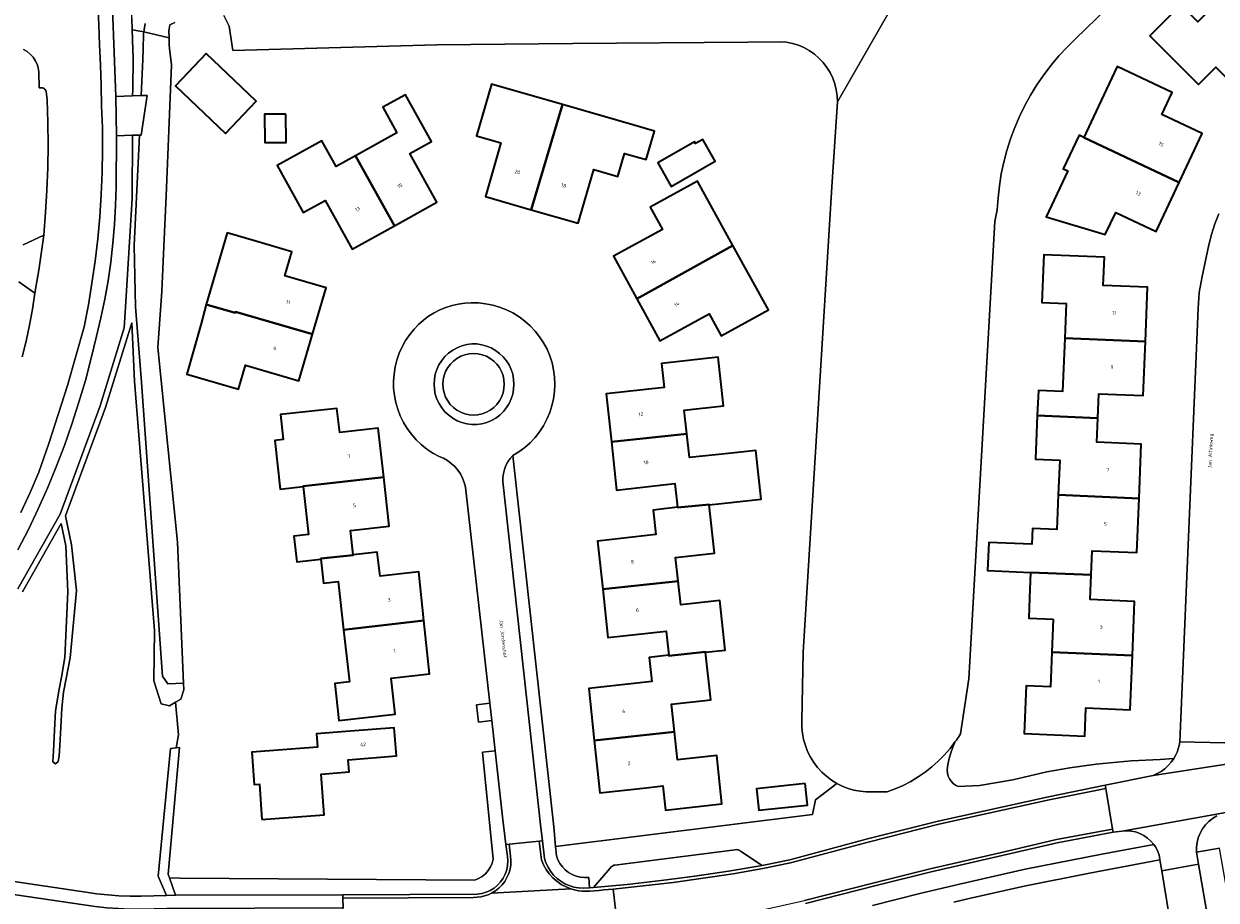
# Model space of a CAD drawing. Header units: metres. Extents: x 229229 to 231729, y 593167 to 595667.
# Tile 231 of 256: x 230621 to 230768, y 594849 to 594957. Entities that reach past the tile are written whole.
import ezdxf
from ezdxf.enums import TextEntityAlignment as Align

# ---------------------------------------------------------------- set-up
doc = ezdxf.new("R2010")
doc.units = ezdxf.units.M
for name, color, linetype, lineweight in [('B-WE-GR-GROENVOORZIENING-GV', 80, 'Continuous', 18), ('B-WE-KW-KUNSTWERK_STUW-G', 170, 'Continuous', 18), ('B-WE-OG-BEBOUWING-GV', 7, 'Continuous', 35), ('B-WE-OG-BEBOUWING-T18', 10, 'Continuous', 18), ('B-WE-OG-TERREIN_ERF-GV', 7, 'Continuous', 18), ('B-WE-OG-TOPOGRAFIE-T18', 10, 'Continuous', 18), ('B-WE-OG-WATER-GV', 130, 'Continuous', 18), ('B-WE-OG-WATER_SLOOT-GV', 120, 'Continuous', 18), ('B-WE-VH-VERHARDING_GESLOTEN-GV', 252, 'Continuous', 18), ('B-WE-VH-VERHARDING_OPEN-GV', 252, 'Continuous', 18)]:
    doc.layers.add(name, color=color, linetype=linetype, lineweight=lineweight)
doc.styles.add('NLCS-ISO-M250-T18', font='NLCS-ISO.ttf', dxfattribs={"height": 0.45})

msp = doc.modelspace()

# ---------------------------------------------------------------- linework, layer by layer
at = {"layer": 'B-WE-GR-GROENVOORZIENING-GV'}
for points in [[(230631.328, 594991.637), (230631.939, 594991.664), (230632.641, 594991.696), (230632.491, 594993.719), (230631.839, 594993.451), (230629.338, 594991.724), (230630.864, 594970.007), (230631.432, 594960.845), (230631.477, 594960.056), (230631.929, 594948.139), (230633.994, 594948.202), (230633.998, 594949.048), (230634.045, 594952.886), (230634.009, 594953.929), (230633.926, 594956.354), (230633.878, 594957.861), (230634.104, 594971.997), (230632.668, 594971.935), (230632.086, 594972.14), (230630.627, 594991.605)], [(230672.342, 594912.542), (230672.38, 594912.001), (230672.495, 594911.471), (230672.684, 594910.963), (230672.943, 594910.486), (230673.268, 594910.052), (230673.651, 594909.668), (230674.085, 594909.343), (230674.561, 594909.083), (230675.07, 594908.893), (230675.6, 594908.778), (230676.141, 594908.739), (230676.681, 594908.778), (230677.211, 594908.893), (230677.72, 594909.083), (230678.196, 594909.343), (230678.63, 594909.668), (230679.013, 594910.052), (230679.338, 594910.486), (230679.597, 594910.963), (230679.786, 594911.471), (230679.901, 594912.001), (230679.939, 594912.542), (230679.9, 594913.083), (230679.785, 594913.612), (230679.596, 594914.12), (230679.336, 594914.596), (230679.011, 594915.03), (230678.628, 594915.413), (230678.194, 594915.738), (230677.719, 594915.998), (230677.211, 594916.187), (230676.681, 594916.302), (230676.141, 594916.341), (230675.6, 594916.302), (230675.07, 594916.187), (230674.562, 594915.998), (230674.087, 594915.738), (230673.653, 594915.413), (230673.27, 594915.03), (230672.945, 594914.596), (230672.685, 594914.12), (230672.496, 594913.612), (230672.381, 594913.083)], [(230678.141, 594873.096), (230676.506, 594872.912), (230676.747, 594870.767), (230678.382, 594870.95)], [(230747.216, 594861.54), (230754.231, 594862.969), (230760.15, 594864.175), (230760.661, 594864.401), (230761.145, 594864.681), (230761.596, 594865.01), (230762.009, 594865.387), (230762.379, 594865.805), (230762.702, 594866.261), (230761.028, 594866.161), (230757.448, 594865.978), (230753.127, 594865.579), (230749.846, 594865.105), (230746.998, 594864.638), (230742.803, 594863.647), (230738.696, 594862.934), (230736.05, 594862.816), (230735.721, 594862.979), (230735.424, 594863.195), (230735.167, 594863.458), (230734.959, 594863.761), (230734.806, 594864.094), (230734.711, 594864.449), (230734.677, 594864.815), (230734.787, 594865.547), (230734.944, 594866.269), (230735.148, 594866.98), (230735.399, 594867.676), (230735.695, 594868.354), (230735.045, 594867.512), (230734.345, 594866.712), (230733.597, 594865.956), (230732.804, 594865.248), (230731.969, 594864.59), (230731.095, 594863.984), (230730.185, 594863.434), (230729.244, 594862.94), (230728.273, 594862.505), (230727.278, 594862.131), (230725.434, 594862.131), (230724.673, 594862.141), (230723.916, 594862.219), (230723.169, 594862.365), (230722.438, 594862.577), (230721.729, 594862.855), (230721.048, 594863.195), (230718.42, 594861.154), (230718.045, 594859.337), (230686.284, 594855.385), (230686.385, 594854.248), (230686.563, 594853.756), (230686.809, 594853.293), (230687.117, 594852.869), (230687.481, 594852.493), (230687.895, 594852.172), (230688.349, 594851.912), (230688.836, 594851.718), (230689.345, 594851.594), (230689.866, 594851.543), (230690.389, 594851.566), (230690.468, 594850.27), (230690.956, 594850.31), (230693.019, 594852.714), (230693.106, 594852.832), (230693.214, 594852.932), (230693.339, 594853.009), (230693.476, 594853.061), (230693.62, 594853.087), (230708.476, 594854.983), (230708.62, 594855.001), (230708.765, 594854.994), (230708.906, 594854.962), (230709.039, 594854.905), (230709.161, 594854.826), (230711.823, 594853.039), (230715.236, 594853.755), (230724.824, 594856.32), (230733.564, 594858.52)], [(230680.326, 594854.153), (230680.144, 594855.621), (230679.718, 594859.054), (230678.802, 594867.207), (230677.244, 594867.032), (230678.576, 594853.84), (230678.44, 594853.337), (230678.229, 594852.861), (230677.95, 594852.422), (230677.608, 594852.029), (230677.21, 594851.693), (230676.767, 594851.42), (230676.287, 594851.217), (230639.881, 594851.46), (230638.535, 594851.505), (230639.286, 594849.371), (230659.989, 594849.415), (230676.59, 594849.507), (230677.144, 594849.58), (230677.683, 594849.728), (230678.196, 594849.95), (230678.673, 594850.24), (230679.106, 594850.594), (230679.485, 594851.004), (230679.804, 594851.463), (230680.057, 594851.961), (230680.238, 594852.49), (230680.344, 594853.038), (230680.374, 594853.596)], [(230771.744, 594836.021), (230768.364, 594855.175), (230765.508, 594854.688), (230765.763, 594853.211), (230768.825, 594835.506)]]:
    msp.add_lwpolyline(points, close=True, dxfattribs=at)
for points in [[(230620.455, 594929.781), (230622.995, 594930.982), (230623.223, 594933.761), (230623.389, 594936.544), (230623.492, 594939.33), (230623.532, 594942.117), (230623.51, 594944.905), (230623.424, 594947.692), (230623.314, 594948.74), (230623.26, 594948.868), (230623.183, 594948.983), (230623.086, 594949.081), (230622.971, 594949.159), (230622.844, 594949.213), (230622.437, 594949.204), (230622.388, 594951.157), (230622.319, 594951.653), (230622.176, 594952.133), (230621.962, 594952.586), (230621.682, 594953.002), (230621.343, 594953.37), (230620.952, 594953.684), (230620.519, 594953.935)], [(230619.782, 594887.234), (230625.016, 594896.476), (230629.96, 594909.882), (230632.953, 594919.516), (230633.071, 594921.432), (230633.937, 594935.517), (230633.972, 594943.323), (230631.978, 594943.254), (230631.938, 594936.958), (230631.883, 594934.627), (230631.757, 594932.298), (230631.561, 594929.975), (230631.295, 594927.658), (230630.959, 594925.351), (230630.553, 594923.054), (230630.078, 594920.771), (230629.534, 594918.504), (230628.882, 594915.756), (230628.158, 594913.025), (230627.361, 594910.315), (230626.492, 594907.627), (230625.553, 594904.963), (230624.543, 594902.325), (230623.464, 594899.715), (230622.316, 594897.134), (230621.1, 594894.585), (230619.816, 594892.068)], [(230620.329, 594915.918), (230620.81, 594917.871), (230621.232, 594919.839), (230621.595, 594921.818), (230621.897, 594923.807), (230619.931, 594925.225)], [(230612.904, 594851.998), (230628.206, 594849.75), (230629.567, 594849.553), (230630.934, 594849.404), (230632.306, 594849.303), (230633.68, 594849.25), (230635.055, 594849.245), (230638.164, 594849.324), (230638.071, 594849.621), (230637.146, 594851.722), (230638.656, 594867.506), (230639.376, 594867.575), (230639.658, 594869.176), (230639.305, 594873.234), (230638.535, 594872.779), (230637.513, 594873.04), (230636.619, 594875.891), (230636.686, 594882.111), (230634.236, 594912.929), (230633.876, 594920.127), (230630.624, 594909.656), (230625.695, 594896.294), (230626.42, 594892.683), (230627.064, 594887.026), (230626.253, 594878.698), (230625.774, 594876.158), (230625.427, 594874.46), (230625.252, 594872.5), (230625.122, 594870.097), (230624.991, 594867.876), (230624.889, 594866.613), (230624.788, 594865.897), (230624.453, 594865.625), (230624.119, 594865.871), (230624.221, 594867.193), (230624.337, 594869.782), (230624.453, 594872.178), (230624.889, 594874.826), (230625.207, 594876.345), (230625.611, 594878.766), (230625.978, 594886.88), (230625.728, 594892.575), (230625.174, 594895.333), (230620.388, 594886.884)], [(230725.468, 594848.08), (230731.302, 594849.562), (230736.195, 594850.713), (230744.328, 594852.569), (230753.825, 594854.434), (230760.252, 594855.645), (230759.888, 594856.068), (230759.471, 594856.439), (230759.01, 594856.752), (230758.511, 594857.003), (230757.984, 594857.185), (230757.437, 594857.298), (230756.881, 594857.337), (230756.324, 594857.304), (230755.196, 594857.143), (230748.291, 594855.849), (230741.483, 594854.275), (230732.699, 594852.24), (230725.915, 594850.563), (230717.167, 594848.341)]]:
    msp.add_lwpolyline(points, dxfattribs=at)
at = {"layer": 'B-WE-KW-KUNSTWERK_STUW-G'}
msp.add_lwpolyline([(230638.499, 594955.382), (230635.384, 594956.126)], dxfattribs=at)
at = {"layer": 'B-WE-OG-BEBOUWING-GV'}
for points in [[(230768.724, 594960.386), (230765.694, 594957.35), (230763.58, 594959.459), (230759.756, 594955.627), (230765.761, 594949.618), (230767.892, 594951.749), (230771.085, 594948.557), (230775.814, 594953.29)], [(230643.102, 594953.427), (230639.305, 594949.449), (230645.482, 594943.552), (230649.28, 594947.531)], [(230763.355, 594937.486), (230766.197, 594943.566), (230761.217, 594945.906), (230762.493, 594948.622), (230755.711, 594951.822), (230753.407, 594946.937), (230751.579, 594943.058)], [(230687.127, 594947.118), (230678.376, 594949.648), (230676.512, 594943.264), (230679.501, 594942.409), (230677.602, 594935.769), (230683.276, 594934.122)], [(230666.361, 594932.149), (230671.588, 594935.046), (230668.243, 594941.058), (230670.931, 594942.554), (230667.707, 594948.349), (230664.905, 594946.803), (230666.658, 594943.626), (230661.533, 594940.8)], [(230652.937, 594945.942), (230650.297, 594945.921), (230650.324, 594942.434), (230652.964, 594942.455)], [(230687.127, 594947.118), (230683.276, 594934.122), (230689.061, 594932.443), (230690.994, 594939.083), (230693.978, 594938.214), (230694.811, 594941.087), (230697.477, 594940.314), (230698.496, 594943.828), (230695.83, 594944.601)], [(230751.579, 594943.058), (230751.575, 594943.049), (230750.992, 594943.324), (230749.046, 594939.195), (230749.627, 594938.921), (230746.949, 594933.242), (230754.228, 594931.063), (230755.531, 594933.799), (230760.521, 594931.422), (230763.355, 594937.486)], [(230661.533, 594940.8), (230659.15, 594939.485), (230657.402, 594942.654), (230651.85, 594939.591), (230655.082, 594933.775), (230657.789, 594935.281), (230661.142, 594929.256), (230666.361, 594932.149)], [(230698.908, 594939.92), (230700.573, 594937.012), (230706.005, 594940.123), (230704.464, 594942.814), (230703.592, 594942.315), (230703.469, 594942.531)], [(230696.328, 594923.113), (230708.21, 594929.69), (230703.839, 594937.635), (230697.988, 594934.447), (230699.486, 594931.698), (230693.425, 594928.395)], [(230646.656, 594921.363), (230646.694, 594921.494), (230656.229, 594918.72), (230657.898, 594924.459), (230652.804, 594925.94), (230653.674, 594928.933), (230649.213, 594930.221), (230645.659, 594931.247), (230643.101, 594922.39)], [(230696.328, 594923.113), (230699.179, 594917.927), (230705.254, 594921.248), (230706.744, 594918.523), (230712.59, 594921.727), (230708.21, 594929.69)], [(230749.226, 594918.246), (230759.202, 594917.844), (230759.474, 594924.539), (230753.994, 594924.746), (230754.126, 594928.253), (230746.641, 594928.552), (230746.402, 594922.649), (230749.399, 594922.528)], [(230656.229, 594918.72), (230646.694, 594921.494), (230646.656, 594921.363), (230643.101, 594922.39), (230642.44, 594919.9), (230640.673, 594913.779), (230647.073, 594911.932), (230647.939, 594914.906), (230654.559, 594912.978)], [(230745.837, 594908.674), (230753.32, 594908.351), (230753.434, 594911.349), (230758.93, 594911.139), (230759.202, 594917.844), (230749.226, 594918.246), (230748.959, 594911.651), (230745.962, 594911.772)], [(230693.173, 594905.413), (230702.515, 594906.4), (230702.195, 594909.332), (230707.027, 594909.859), (230706.371, 594915.873), (230699.391, 594915.127), (230699.713, 594912.153), (230692.524, 594911.371)], [(230665.041, 594901.041), (230664.359, 594907.105), (230659.59, 594906.575), (230659.257, 594909.559), (230652.276, 594908.789), (230652.615, 594905.7), (230651.567, 594905.585), (230652.227, 594899.585), (230655.072, 594899.898), (230655.068, 594899.937)], [(230753.32, 594908.351), (230745.837, 594908.674), (230745.601, 594903.268), (230748.619, 594903.14), (230748.427, 594898.853), (230758.407, 594898.437), (230758.689, 594905.132), (230753.194, 594905.363)], [(230693.173, 594905.413), (230693.822, 594899.454), (230701.04, 594900.266), (230701.37, 594897.335), (230701.376, 594897.285), (230705.278, 594897.667), (230705.283, 594897.617), (230708.315, 594897.948), (230711.693, 594898.316), (230711.034, 594904.36), (230707.656, 594903.992), (230702.835, 594903.467), (230702.515, 594906.4)], [(230657.264, 594890.929), (230657.259, 594890.979), (230661.262, 594891.415), (230661.257, 594891.465), (230660.931, 594894.454), (230665.723, 594894.976), (230665.041, 594901.041), (230655.068, 594899.937), (230655.072, 594899.898), (230655.723, 594893.977), (230653.935, 594893.78), (230654.284, 594890.602)], [(230745.008, 594889.279), (230752.502, 594888.967), (230752.629, 594891.965), (230758.124, 594891.733), (230758.407, 594898.437), (230748.427, 594898.853), (230748.235, 594894.568), (230745.238, 594894.695), (230745.156, 594892.766), (230739.823, 594892.992), (230739.675, 594889.505)], [(230705.283, 594897.617), (230705.278, 594897.667), (230701.376, 594897.285), (230701.37, 594897.335), (230698.339, 594896.994), (230698.68, 594893.963), (230691.472, 594893.152), (230692.113, 594887.194), (230701.432, 594888.194), (230701.112, 594891.127), (230705.933, 594891.653)], [(230661.257, 594891.465), (230661.262, 594891.415), (230657.259, 594890.979), (230657.264, 594890.929), (230657.592, 594887.954), (230659.41, 594888.157), (230660.076, 594882.194), (230670.005, 594883.32), (230669.355, 594889.359), (230664.582, 594888.808), (230664.238, 594891.791)], [(230747.786, 594883.495), (230747.622, 594879.417), (230757.591, 594878.995), (230757.87, 594885.69), (230752.375, 594885.919), (230752.502, 594888.967), (230745.008, 594889.279), (230744.876, 594886.133), (230744.771, 594883.621)], [(230700.276, 594879.031), (230700.281, 594878.981), (230704.818, 594879.46), (230704.823, 594879.41), (230707.239, 594879.674), (230706.573, 594885.787), (230701.751, 594885.262), (230701.432, 594888.194), (230692.113, 594887.194), (230692.754, 594881.236), (230699.96, 594882.003)], [(230660.076, 594882.194), (230660.795, 594875.748), (230658.977, 594875.545), (230659.473, 594870.972), (230666.433, 594871.74), (230665.939, 594876.216), (230670.713, 594876.738), (230670.005, 594883.32)], [(230700.276, 594879.031), (230697.851, 594878.773), (230698.17, 594875.771), (230690.378, 594874.942), (230691.058, 594868.483), (230700.993, 594869.561), (230700.627, 594872.995), (230705.466, 594873.515), (230704.823, 594879.41), (230704.818, 594879.46), (230700.281, 594878.981)], [(230757.591, 594878.995), (230747.622, 594879.417), (230747.45, 594875.12), (230744.439, 594875.241), (230744.201, 594869.343), (230751.692, 594869.03), (230751.835, 594872.515), (230757.312, 594872.291)], [(230649.944, 594858.732), (230657.669, 594859.321), (230657.295, 594864.346), (230660.752, 594864.602), (230660.632, 594866.107), (230666.61, 594866.583), (230666.332, 594870.07), (230660.355, 594869.594), (230656.739, 594869.315), (230656.849, 594867.675), (230648.748, 594867.067), (230649.012, 594863.047), (230649.658, 594863.09)], [(230700.993, 594869.561), (230691.058, 594868.483), (230691.738, 594862.02), (230697.463, 594862.651), (230699.528, 594862.878), (230699.856, 594859.901), (230706.833, 594860.651), (230706.198, 594866.625), (230701.362, 594866.107)], [(230717.145, 594863.163), (230711.132, 594862.535), (230711.409, 594859.882), (230717.422, 594860.51)]]:
    msp.add_lwpolyline(points, close=True, dxfattribs=at)
at = {"layer": 'B-WE-OG-TERREIN_ERF-GV'}
for points in [[(230774.377, 594978.338), (230750.59, 594955.278), (230749.521, 594954.234), (230748.505, 594953.14), (230747.544, 594951.996), (230746.64, 594950.807), (230745.795, 594949.575), (230745.011, 594948.304), (230744.291, 594946.995), (230743.636, 594945.653), (230743.048, 594944.28), (230742.527, 594942.88), (230742.076, 594941.456), (230741.695, 594940.011), (230741.385, 594938.55), (230741.147, 594937.075), (230740.982, 594935.591), (230740.89, 594934.1), (230740.598, 594932.656), (230737.359, 594876.131), (230736.342, 594869.313), (230736.218, 594869.118), (230736.091, 594868.924), (230735.962, 594868.732), (230735.83, 594868.542), (230735.695, 594868.354), (230735.399, 594867.676), (230735.148, 594866.98), (230734.944, 594866.269), (230734.787, 594865.547), (230734.677, 594864.815), (230734.711, 594864.449), (230734.806, 594864.094), (230734.959, 594863.761), (230735.167, 594863.458), (230735.424, 594863.195), (230735.721, 594862.979), (230736.05, 594862.816), (230738.696, 594862.934), (230742.803, 594863.647), (230746.998, 594864.638), (230749.846, 594865.105), (230753.127, 594865.579), (230757.448, 594865.978), (230761.028, 594866.161), (230762.702, 594866.261), (230762.923, 594866.646), (230763.111, 594867.049), (230763.263, 594867.466), (230763.38, 594867.895), (230763.459, 594868.332), (230765.733, 594921.89), (230765.862, 594923.874), (230766.235, 594925.875), (230767.056, 594929.763), (230767.384, 594931.075), (230767.787, 594932.365), (230768.264, 594933.63)], [(230639.219, 594957.268), (230638.607, 594956.985), (230638.515, 594956.478), (230638.475, 594956.261), (230638.499, 594955.382), (230638.522, 594954.503), (230638.57, 594954.076), (230638.798, 594952.028), (230638.483, 594943.928), (230638.156, 594935.859), (230637.847, 594929.558), (230637.597, 594924.037), (230637.107, 594917.084), (230639.536, 594893.016), (230640.296, 594875.592), (230640.333, 594874.743), (230639.951, 594873.615), (230639.305, 594873.234), (230639.658, 594869.176), (230639.376, 594867.575), (230639.777, 594867.613), (230638.372, 594851.967), (230638.535, 594851.505), (230639.881, 594851.46), (230676.287, 594851.217), (230676.767, 594851.42), (230677.21, 594851.693), (230677.608, 594852.029), (230677.95, 594852.422), (230678.229, 594852.861), (230678.44, 594853.337), (230678.576, 594853.84), (230677.244, 594867.032), (230678.802, 594867.207), (230678.382, 594870.95), (230676.747, 594870.767), (230676.506, 594872.912), (230678.141, 594873.096), (230675.138, 594899.839), (230674.991, 594900.398), (230674.782, 594900.937), (230674.513, 594901.449), (230674.188, 594901.927), (230673.811, 594902.365), (230673.387, 594902.758), (230672.921, 594903.1), (230672.42, 594903.388), (230671.889, 594903.617), (230671.112, 594904.039), (230670.374, 594904.529), (230669.683, 594905.08), (230669.043, 594905.691), (230668.458, 594906.355), (230667.935, 594907.069), (230667.476, 594907.825), (230667.086, 594908.619), (230666.766, 594909.444), (230666.521, 594910.294), (230666.35, 594911.162), (230666.257, 594912.042), (230666.242, 594912.927), (230666.304, 594913.809), (230666.444, 594914.683), (230666.66, 594915.541), (230666.95, 594916.377), (230667.313, 594917.184), (230667.745, 594917.956), (230668.243, 594918.687), (230668.804, 594919.371), (230669.353, 594919.95), (230669.949, 594920.481), (230670.588, 594920.96), (230671.264, 594921.383), (230671.975, 594921.747), (230672.713, 594922.049), (230673.475, 594922.288), (230674.254, 594922.462), (230675.045, 594922.569), (230675.842, 594922.609), (230676.736, 594922.595), (230677.626, 594922.501), (230678.504, 594922.328), (230679.363, 594922.079), (230680.196, 594921.754), (230680.997, 594921.356), (230681.76, 594920.889), (230682.478, 594920.356), (230683.147, 594919.761), (230683.759, 594919.109), (230684.312, 594918.406), (230684.799, 594917.656), (230685.219, 594916.866), (230685.566, 594916.042), (230685.839, 594915.19), (230686.035, 594914.317), (230686.153, 594913.43), (230686.192, 594912.537), (230686.151, 594911.643), (230686.031, 594910.757), (230685.833, 594909.884), (230685.558, 594909.033), (230685.209, 594908.21), (230684.788, 594907.42), (230684.298, 594906.672), (230683.744, 594905.969), (230683.13, 594905.319), (230682.46, 594904.726), (230681.741, 594904.194), (230680.977, 594903.729), (230686.067, 594857.827), (230686.284, 594855.385), (230718.045, 594859.337), (230718.42, 594861.154), (230721.048, 594863.195), (230720.388, 594863.604), (230719.767, 594864.071), (230719.193, 594864.594), (230718.669, 594865.167), (230718.199, 594865.786), (230717.788, 594866.445), (230717.44, 594867.139), (230717.157, 594867.862), (230716.941, 594868.609), (230716.795, 594869.371), (230716.719, 594870.144), (230716.715, 594870.921), (230716.903, 594879.397), (230720.45, 594936.949), (230721.117, 594947.452), (230721.09, 594948.208), (230720.985, 594948.957), (230720.804, 594949.691), (230720.548, 594950.403), (230720.22, 594951.084), (230719.824, 594951.729), (230719.364, 594952.329), (230718.844, 594952.878), (230718.271, 594953.371), (230717.65, 594953.803), (230716.987, 594954.168), (230716.291, 594954.463), (230715.568, 594954.685), (230714.826, 594954.832), (230714.073, 594954.901), (230710.053, 594954.852), (230688.428, 594954.669), (230671.584, 594954.514), (230646.388, 594953.799), (230645.937, 594956.828), (230645.286, 594958.141)], [(230764.795, 594830.364), (230761.241, 594852.359), (230760.996, 594853.753), (230752.294, 594852.074), (230744.227, 594850.476), (230737.395, 594848.948), (230735.524, 594848.492)]]:
    msp.add_lwpolyline(points, dxfattribs=at)
for points in [[(230771.085, 594948.557), (230767.892, 594951.749), (230765.761, 594949.618), (230759.756, 594955.627), (230763.58, 594959.459), (230765.694, 594957.35), (230768.724, 594960.386), (230771.748, 594963.416), (230769.627, 594965.533), (230773.585, 594969.499), (230778.893, 594964.225), (230776.627, 594961.951), (230780.557, 594958.036), (230775.814, 594953.29)], [(230645.482, 594943.552), (230639.305, 594949.449), (230643.102, 594953.427), (230649.28, 594947.531)], [(230746.949, 594933.242), (230749.627, 594938.921), (230749.046, 594939.195), (230750.992, 594943.324), (230751.575, 594943.049), (230751.579, 594943.058), (230753.407, 594946.937), (230755.711, 594951.822), (230762.493, 594948.622), (230761.217, 594945.906), (230766.197, 594943.566), (230763.355, 594937.486), (230760.521, 594931.422), (230755.531, 594933.799), (230754.228, 594931.063)], [(230677.602, 594935.769), (230679.501, 594942.409), (230676.512, 594943.264), (230678.376, 594949.648), (230687.127, 594947.118), (230695.83, 594944.601), (230698.496, 594943.828), (230697.477, 594940.314), (230694.811, 594941.087), (230693.978, 594938.214), (230690.994, 594939.083), (230689.061, 594932.443), (230683.276, 594934.122)], [(230671.588, 594935.046), (230666.361, 594932.149), (230661.142, 594929.256), (230657.789, 594935.281), (230655.082, 594933.775), (230651.85, 594939.591), (230657.402, 594942.654), (230659.15, 594939.485), (230661.533, 594940.8), (230666.658, 594943.626), (230664.905, 594946.803), (230667.707, 594948.349), (230670.931, 594942.554), (230668.243, 594941.058)], [(230652.964, 594942.455), (230650.324, 594942.434), (230650.297, 594945.921), (230652.937, 594945.942)], [(230703.469, 594942.531), (230703.592, 594942.315), (230704.464, 594942.814), (230706.005, 594940.123), (230700.573, 594937.012), (230698.908, 594939.92)], [(230699.486, 594931.698), (230697.988, 594934.447), (230703.839, 594937.635), (230708.21, 594929.69), (230712.59, 594921.727), (230706.744, 594918.523), (230705.254, 594921.248), (230699.179, 594917.927), (230696.328, 594923.113), (230693.425, 594928.395)], [(230653.674, 594928.933), (230652.804, 594925.94), (230657.898, 594924.459), (230656.229, 594918.72), (230654.559, 594912.978), (230647.939, 594914.906), (230647.073, 594911.932), (230640.673, 594913.779), (230642.44, 594919.9), (230643.101, 594922.39), (230645.659, 594931.247), (230649.213, 594930.221)], [(230758.124, 594891.733), (230752.629, 594891.965), (230752.502, 594888.967), (230752.375, 594885.919), (230757.87, 594885.69), (230757.591, 594878.995), (230757.312, 594872.291), (230751.835, 594872.515), (230751.692, 594869.03), (230744.201, 594869.343), (230744.439, 594875.241), (230747.45, 594875.12), (230747.622, 594879.417), (230747.786, 594883.495), (230744.771, 594883.621), (230744.876, 594886.133), (230745.008, 594889.279), (230739.675, 594889.505), (230739.823, 594892.992), (230745.156, 594892.766), (230745.238, 594894.695), (230748.235, 594894.568), (230748.427, 594898.853), (230748.619, 594903.14), (230745.601, 594903.268), (230745.837, 594908.674), (230745.962, 594911.772), (230748.959, 594911.651), (230749.226, 594918.246), (230749.399, 594922.528), (230746.402, 594922.649), (230746.641, 594928.552), (230754.126, 594928.253), (230753.994, 594924.746), (230759.474, 594924.539), (230759.202, 594917.844), (230758.93, 594911.139), (230753.434, 594911.349), (230753.32, 594908.351), (230753.194, 594905.363), (230758.689, 594905.132), (230758.407, 594898.437)], [(230693.173, 594905.413), (230692.524, 594911.371), (230699.713, 594912.153), (230699.391, 594915.127), (230706.371, 594915.873), (230707.027, 594909.859), (230702.195, 594909.332), (230702.515, 594906.4), (230702.835, 594903.467), (230707.656, 594903.992), (230711.034, 594904.36), (230711.693, 594898.316), (230708.315, 594897.948), (230705.283, 594897.617), (230705.933, 594891.653), (230701.112, 594891.127), (230701.432, 594888.194), (230701.751, 594885.262), (230706.573, 594885.787), (230707.239, 594879.674), (230704.823, 594879.41), (230705.466, 594873.515), (230700.627, 594872.995), (230700.993, 594869.561), (230701.362, 594866.107), (230706.198, 594866.625), (230706.833, 594860.651), (230699.856, 594859.901), (230699.528, 594862.878), (230697.463, 594862.651), (230691.738, 594862.02), (230691.058, 594868.483), (230690.378, 594874.942), (230698.17, 594875.771), (230697.851, 594878.773), (230700.276, 594879.031), (230699.96, 594882.003), (230692.754, 594881.236), (230692.113, 594887.194), (230691.472, 594893.152), (230698.68, 594893.963), (230698.339, 594896.994), (230701.37, 594897.335), (230701.04, 594900.266), (230693.822, 594899.454)], [(230665.723, 594894.976), (230660.931, 594894.454), (230661.257, 594891.465), (230664.238, 594891.791), (230664.582, 594888.808), (230669.355, 594889.359), (230670.005, 594883.32), (230670.713, 594876.738), (230665.939, 594876.216), (230666.433, 594871.74), (230659.473, 594870.972), (230658.977, 594875.545), (230660.795, 594875.748), (230660.076, 594882.194), (230659.41, 594888.157), (230657.592, 594887.954), (230657.264, 594890.929), (230654.284, 594890.602), (230653.935, 594893.78), (230655.723, 594893.977), (230655.072, 594899.898), (230652.227, 594899.585), (230651.567, 594905.585), (230652.615, 594905.7), (230652.276, 594908.789), (230659.257, 594909.559), (230659.59, 594906.575), (230664.359, 594907.105), (230665.041, 594901.041)], [(230660.355, 594869.594), (230666.332, 594870.07), (230666.61, 594866.583), (230660.632, 594866.107), (230660.752, 594864.602), (230657.295, 594864.346), (230657.669, 594859.321), (230649.944, 594858.732), (230649.658, 594863.09), (230649.012, 594863.047), (230648.748, 594867.067), (230656.849, 594867.675), (230656.739, 594869.315)], [(230717.145, 594863.163), (230717.422, 594860.51), (230711.409, 594859.882), (230711.132, 594862.535)]]:
    msp.add_lwpolyline(points, close=True, dxfattribs=at)
at = {"layer": 'B-WE-OG-WATER-GV'}
for points in [[(230734.076, 594970.044), (230721.117, 594947.452), (230720.45, 594936.949), (230716.903, 594879.397), (230716.715, 594870.921), (230716.719, 594870.144), (230716.795, 594869.371), (230716.941, 594868.609), (230717.157, 594867.862), (230717.44, 594867.139), (230717.788, 594866.445), (230718.199, 594865.786), (230718.669, 594865.167), (230719.193, 594864.594), (230719.767, 594864.071), (230720.388, 594863.604), (230721.048, 594863.195), (230721.729, 594862.855), (230722.438, 594862.577), (230723.169, 594862.365), (230723.916, 594862.219), (230724.673, 594862.141), (230725.434, 594862.131), (230727.278, 594862.131), (230728.273, 594862.505), (230729.244, 594862.94), (230730.185, 594863.434), (230731.095, 594863.984), (230731.969, 594864.59), (230732.804, 594865.248), (230733.597, 594865.956), (230734.345, 594866.712), (230735.045, 594867.512), (230735.695, 594868.354), (230735.83, 594868.542), (230735.962, 594868.732), (230736.091, 594868.924), (230736.218, 594869.118), (230736.342, 594869.313), (230737.359, 594876.131), (230740.598, 594932.656), (230740.89, 594934.1), (230740.982, 594935.591), (230741.147, 594937.075), (230741.385, 594938.55), (230741.695, 594940.011), (230742.076, 594941.456), (230742.527, 594942.88), (230743.048, 594944.28), (230743.636, 594945.653), (230744.291, 594946.995), (230745.011, 594948.304), (230745.795, 594949.575), (230746.64, 594950.807), (230747.544, 594951.996), (230748.505, 594953.14), (230749.521, 594954.234), (230750.59, 594955.278), (230774.377, 594978.338)], [(230645.286, 594958.141), (230645.937, 594956.828), (230646.388, 594953.799), (230671.584, 594954.514), (230688.428, 594954.669), (230710.053, 594954.852), (230714.073, 594954.901), (230714.826, 594954.832), (230715.568, 594954.685), (230716.291, 594954.463), (230716.987, 594954.168), (230717.65, 594953.803), (230718.271, 594953.371), (230718.844, 594952.878), (230719.364, 594952.329), (230719.824, 594951.729), (230720.22, 594951.084), (230720.548, 594950.403), (230720.804, 594949.691), (230720.985, 594948.957), (230721.09, 594948.208), (230721.117, 594947.452), (230734.076, 594970.044)], [(230635.558, 594957.145), (230635.384, 594956.126), (230638.499, 594955.382), (230638.475, 594956.261), (230638.515, 594956.478), (230638.607, 594956.985), (230639.219, 594957.268)]]:
    msp.add_lwpolyline(points, dxfattribs=at)
msp.add_lwpolyline([(230635.291, 594953.97), (230635.259, 594952.699), (230635.053, 594948.235), (230635.775, 594948.257), (230635.063, 594943.35), (230634.828, 594943.356), (230634.198, 594929.714), (230634.333, 594922.137), (230635.027, 594913.325), (230637.693, 594876.429), (230638.359, 594875.507), (230640.296, 594875.592), (230639.536, 594893.016), (230637.107, 594917.084), (230637.597, 594924.037), (230637.847, 594929.558), (230638.156, 594935.859), (230638.483, 594943.928), (230638.798, 594952.028), (230638.57, 594954.076), (230638.522, 594954.503), (230638.499, 594955.382), (230635.384, 594956.126), (230635.338, 594955.856)], close=True, dxfattribs=at)
at = {"layer": 'B-WE-OG-WATER_SLOOT-GV'}
for points in [[(230633.878, 594957.861), (230633.926, 594956.354), (230635.384, 594956.126), (230635.558, 594957.145)], [(230620.388, 594886.884), (230625.174, 594895.333), (230625.728, 594892.575), (230625.978, 594886.88), (230625.611, 594878.766), (230625.207, 594876.345), (230624.889, 594874.826), (230624.453, 594872.178), (230624.337, 594869.782), (230624.221, 594867.193), (230624.119, 594865.871), (230624.453, 594865.625), (230624.788, 594865.897), (230624.889, 594866.613), (230624.991, 594867.876), (230625.122, 594870.097), (230625.252, 594872.5), (230625.427, 594874.46), (230625.774, 594876.158), (230626.253, 594878.698), (230627.064, 594887.026), (230626.42, 594892.683), (230625.695, 594896.294), (230630.624, 594909.656), (230633.876, 594920.127), (230634.236, 594912.929), (230636.686, 594882.111), (230636.619, 594875.891), (230637.513, 594873.04), (230638.535, 594872.779), (230639.305, 594873.234), (230639.951, 594873.615), (230640.333, 594874.743), (230640.296, 594875.592), (230638.359, 594875.507), (230637.693, 594876.429), (230635.027, 594913.325), (230634.333, 594922.137), (230634.198, 594929.714), (230634.828, 594943.356), (230633.972, 594943.323), (230633.937, 594935.517), (230633.071, 594921.432), (230632.953, 594919.516), (230629.96, 594909.882), (230625.016, 594896.476), (230619.782, 594887.234)]]:
    msp.add_lwpolyline(points, dxfattribs=at)
msp.add_lwpolyline([(230634.009, 594953.929), (230634.045, 594952.886), (230633.998, 594949.048), (230633.994, 594948.202), (230635.053, 594948.235), (230635.259, 594952.699), (230635.291, 594953.97), (230635.338, 594955.856), (230635.384, 594956.126), (230633.926, 594956.354)], close=True, dxfattribs=at)
at = {"layer": 'B-WE-VH-VERHARDING_GESLOTEN-GV'}
for points in [[(230620.169, 594896.696), (230621.319, 594899.173), (230622.403, 594901.68), (230623.63, 594905.238), (230624.804, 594908.815), (230625.923, 594912.408), (230626.988, 594916.018), (230627.999, 594919.644), (230628.517, 594922.345), (230628.968, 594925.057), (230629.352, 594927.78), (230629.67, 594930.512), (230629.92, 594933.25), (230630.103, 594935.994), (230630.219, 594938.741), (230630.267, 594941.491), (230630.248, 594944.241), (230630.161, 594946.989), (230630.085, 594949.491), (230629.999, 594951.992), (230629.903, 594954.493), (230629.796, 594956.994), (230629.679, 594959.494)], [(230620.519, 594953.935), (230620.952, 594953.684), (230621.343, 594953.37), (230621.682, 594953.002), (230621.962, 594952.586), (230622.176, 594952.133), (230622.319, 594951.653), (230622.388, 594951.157), (230622.437, 594949.204), (230622.844, 594949.213), (230622.971, 594949.159), (230623.086, 594949.081), (230623.183, 594948.983), (230623.26, 594948.868), (230623.314, 594948.74), (230623.424, 594947.692), (230623.51, 594944.905), (230623.532, 594942.117), (230623.492, 594939.33), (230623.389, 594936.544), (230623.223, 594933.761), (230622.995, 594930.982), (230622.805, 594929.543), (230622.6, 594928.105), (230622.38, 594926.67), (230622.146, 594925.237), (230621.897, 594923.807), (230621.595, 594921.818), (230621.232, 594919.839), (230620.81, 594917.871), (230620.329, 594915.918)], [(230612.496, 594850.44), (230627.961, 594848.169), (230629.377, 594847.965), (230630.8, 594847.81), (230632.226, 594847.705), (230633.656, 594847.65), (230635.087, 594847.645), (230638.205, 594847.725), (230660.002, 594847.815), (230659.992, 594849.015), (230659.989, 594849.415), (230639.286, 594849.371), (230638.164, 594849.324), (230635.055, 594849.245), (230633.68, 594849.25), (230632.306, 594849.303), (230630.934, 594849.404), (230629.567, 594849.553), (230628.206, 594849.75), (230612.904, 594851.998)], [(230693.976, 594845.187), (230693.406, 594850.123), (230692.825, 594850.068), (230692.245, 594850.016), (230691.664, 594849.965), (230691.082, 594849.918), (230690.501, 594849.872), (230690.032, 594849.851), (230689.563, 594849.868), (230689.096, 594849.924), (230688.636, 594850.017), (230688.185, 594850.147), (230678.372, 594849.616), (230677.951, 594849.421), (230677.512, 594849.269), (230677.06, 594849.164), (230676.599, 594849.106), (230676.135, 594849.096), (230659.992, 594849.015), (230660.002, 594847.815)]]:
    msp.add_lwpolyline(points, dxfattribs=at)
for points in [[(230635.053, 594948.235), (230633.994, 594948.202), (230631.929, 594948.139), (230631.978, 594943.254), (230633.972, 594943.323), (230634.828, 594943.356), (230635.063, 594943.35), (230635.775, 594948.257)], [(230741.393, 594854.664), (230748.209, 594856.241), (230755.131, 594857.538), (230754.296, 594862.574), (230747.299, 594861.149), (230733.656, 594858.131), (230724.928, 594855.933), (230715.329, 594853.366), (230711.905, 594852.648), (230708.223, 594852.02), (230704.531, 594851.454), (230700.83, 594850.948), (230697.122, 594850.505), (230693.406, 594850.123), (230693.976, 594845.187), (230696.778, 594845.462), (230699.576, 594845.768), (230702.371, 594846.108), (230705.162, 594846.479), (230707.948, 594846.883), (230712.226, 594847.62), (230717.073, 594848.73), (230725.817, 594850.951), (230732.606, 594852.629)], [(230684.542, 594853.74), (230684.245, 594856.05), (230680.542, 594855.663), (230680.722, 594854.208), (230680.764, 594853.661), (230680.739, 594853.112), (230680.648, 594852.571), (230680.491, 594852.045), (230680.271, 594851.542), (230679.991, 594851.069), (230679.656, 594850.634), (230679.271, 594850.243), (230678.841, 594849.902), (230678.372, 594849.616), (230688.185, 594850.147), (230687.57, 594850.392), (230686.986, 594850.705), (230686.443, 594851.082), (230685.945, 594851.52), (230685.501, 594852.011), (230685.116, 594852.549), (230684.795, 594853.128)], [(230660.002, 594847.815), (230638.205, 594847.725), (230635.087, 594847.645), (230633.656, 594847.65), (230632.226, 594847.705), (230630.8, 594847.81), (230629.377, 594847.965), (230627.961, 594848.169), (230612.496, 594850.44), (230612.2, 594847.661), (230628.991, 594845.361), (230629.958, 594845.288), (230630.926, 594845.228), (230631.894, 594845.179), (230632.864, 594845.142), (230633.833, 594845.117), (230660.024, 594845.18)]]:
    msp.add_lwpolyline(points, close=True, dxfattribs=at)
at = {"layer": 'B-WE-VH-VERHARDING_OPEN-GV'}
for points in [[(230619.816, 594892.068), (230621.1, 594894.585), (230622.316, 594897.134), (230623.464, 594899.715), (230624.543, 594902.325), (230625.553, 594904.963), (230626.492, 594907.627), (230627.361, 594910.315), (230628.158, 594913.025), (230628.882, 594915.756), (230629.534, 594918.504), (230630.078, 594920.771), (230630.553, 594923.054), (230630.959, 594925.351), (230631.295, 594927.658), (230631.561, 594929.975), (230631.757, 594932.298), (230631.883, 594934.627), (230631.938, 594936.958), (230631.978, 594943.254), (230631.929, 594948.139), (230631.477, 594960.056)], [(230629.679, 594959.494), (230629.796, 594956.994), (230629.903, 594954.493), (230629.999, 594951.992), (230630.085, 594949.491), (230630.161, 594946.989), (230630.248, 594944.241), (230630.267, 594941.491), (230630.219, 594938.741), (230630.103, 594935.994), (230629.92, 594933.25), (230629.67, 594930.512), (230629.352, 594927.78), (230628.968, 594925.057), (230628.517, 594922.345), (230627.999, 594919.644), (230626.988, 594916.018), (230625.923, 594912.408), (230624.804, 594908.815), (230623.63, 594905.238), (230622.403, 594901.68), (230621.319, 594899.173), (230620.169, 594896.696)], [(230768.264, 594933.63), (230767.787, 594932.365), (230767.384, 594931.075), (230767.056, 594929.763), (230766.235, 594925.875), (230765.862, 594923.874), (230765.733, 594921.89), (230763.459, 594868.332), (230769.04, 594868.224)], [(230619.931, 594925.225), (230621.897, 594923.807), (230622.146, 594925.237), (230622.38, 594926.67), (230622.6, 594928.105), (230622.805, 594929.543), (230622.995, 594930.982), (230620.455, 594929.781)], [(230769.148, 594859.59), (230756.324, 594857.304), (230756.881, 594857.337), (230757.437, 594857.298), (230757.984, 594857.185), (230758.511, 594857.003), (230759.01, 594856.752), (230759.471, 594856.439), (230759.888, 594856.068), (230760.252, 594855.645), (230760.433, 594855.365), (230760.593, 594855.073), (230760.729, 594854.768), (230760.841, 594854.455), (230760.929, 594854.133), (230760.996, 594853.753), (230761.241, 594852.359), (230765.763, 594853.211), (230765.508, 594854.688), (230765.505, 594855.292), (230765.58, 594855.891), (230765.73, 594856.476), (230765.955, 594857.036), (230766.25, 594857.564), (230766.61, 594858.048), (230767.029, 594858.483), (230767.501, 594858.86), (230768.017, 594859.174)], [(230768.017, 594859.174), (230767.501, 594858.86), (230767.029, 594858.483), (230766.61, 594858.048), (230766.25, 594857.564), (230765.955, 594857.036), (230765.73, 594856.476), (230765.58, 594855.891), (230765.505, 594855.292), (230765.508, 594854.688), (230768.364, 594855.175)], [(230717.167, 594848.341), (230725.915, 594850.563), (230732.699, 594852.24), (230741.483, 594854.275), (230748.291, 594855.849), (230755.196, 594857.143), (230755.131, 594857.538), (230748.209, 594856.241), (230741.393, 594854.664), (230732.606, 594852.629), (230725.817, 594850.951), (230717.073, 594848.73)], [(230735.524, 594848.492), (230737.395, 594848.948), (230744.227, 594850.476), (230752.294, 594852.074), (230760.996, 594853.753), (230760.929, 594854.133), (230760.841, 594854.455), (230760.729, 594854.768), (230760.593, 594855.073), (230760.433, 594855.365), (230760.252, 594855.645), (230753.825, 594854.434), (230744.328, 594852.569), (230736.195, 594850.713), (230731.302, 594849.562), (230725.468, 594848.08)], [(230768.825, 594835.506), (230765.763, 594853.211), (230761.241, 594852.359), (230764.795, 594830.364), (230769.429, 594808.682)]]:
    msp.add_lwpolyline(points, dxfattribs=at)
for points in [[(230679.747, 594900.517), (230679.754, 594901.022), (230679.821, 594901.523), (230679.945, 594902.012), (230680.126, 594902.484), (230680.36, 594902.931), (230680.645, 594903.348), (230680.977, 594903.729), (230681.741, 594904.194), (230682.46, 594904.726), (230683.13, 594905.319), (230683.744, 594905.969), (230684.298, 594906.672), (230684.788, 594907.42), (230685.209, 594908.21), (230685.558, 594909.033), (230685.833, 594909.884), (230686.031, 594910.757), (230686.151, 594911.643), (230686.192, 594912.537), (230686.153, 594913.43), (230686.035, 594914.317), (230685.839, 594915.19), (230685.566, 594916.042), (230685.219, 594916.866), (230684.799, 594917.656), (230684.312, 594918.406), (230683.759, 594919.109), (230683.147, 594919.761), (230682.478, 594920.356), (230681.76, 594920.889), (230680.997, 594921.356), (230680.196, 594921.754), (230679.363, 594922.079), (230678.504, 594922.328), (230677.626, 594922.501), (230676.736, 594922.595), (230675.842, 594922.609), (230675.045, 594922.569), (230674.254, 594922.462), (230673.475, 594922.288), (230672.713, 594922.049), (230671.975, 594921.747), (230671.264, 594921.383), (230670.588, 594920.96), (230669.949, 594920.481), (230669.353, 594919.95), (230668.804, 594919.371), (230668.243, 594918.687), (230667.745, 594917.956), (230667.313, 594917.184), (230666.95, 594916.377), (230666.66, 594915.541), (230666.444, 594914.683), (230666.304, 594913.809), (230666.242, 594912.927), (230666.257, 594912.042), (230666.35, 594911.162), (230666.521, 594910.294), (230666.766, 594909.444), (230667.086, 594908.619), (230667.476, 594907.825), (230667.935, 594907.069), (230668.458, 594906.355), (230669.043, 594905.691), (230669.683, 594905.08), (230670.374, 594904.529), (230671.112, 594904.039), (230671.889, 594903.617), (230672.42, 594903.388), (230672.921, 594903.1), (230673.387, 594902.758), (230673.811, 594902.365), (230674.188, 594901.927), (230674.513, 594901.449), (230674.782, 594900.937), (230674.991, 594900.398), (230675.138, 594899.839), (230678.141, 594873.096), (230678.382, 594870.95), (230678.802, 594867.207), (230679.718, 594859.054), (230680.144, 594855.621), (230680.542, 594855.663), (230684.245, 594856.05), (230684.643, 594856.092), (230684.436, 594857.709)], [(230677.175, 594907.654), (230676.554, 594907.576), (230675.928, 594907.576), (230675.307, 594907.654), (230674.701, 594907.81), (230674.119, 594908.04), (230673.57, 594908.342), (230673.064, 594908.71), (230672.607, 594909.138), (230672.208, 594909.62), (230671.872, 594910.148), (230671.605, 594910.714), (230671.411, 594911.309), (230671.293, 594911.924), (230671.253, 594912.549), (230671.291, 594913.174), (230671.408, 594913.789), (230671.6, 594914.384), (230671.866, 594914.951), (230672.2, 594915.48), (230672.598, 594915.963), (230673.054, 594916.393), (230673.559, 594916.762), (230674.107, 594917.065), (230674.688, 594917.297), (230675.294, 594917.454), (230675.915, 594917.534), (230676.534, 594917.523), (230677.147, 594917.436), (230677.745, 594917.273), (230678.318, 594917.037), (230678.857, 594916.733), (230679.355, 594916.364), (230679.803, 594915.937), (230680.195, 594915.457), (230680.524, 594914.933), (230680.786, 594914.372), (230680.977, 594913.782), (230681.093, 594913.174), (230681.133, 594912.556), (230681.096, 594911.938), (230680.984, 594911.329), (230680.796, 594910.738), (230680.538, 594910.176), (230680.211, 594909.65), (230679.822, 594909.168), (230679.376, 594908.738), (230678.881, 594908.366), (230678.343, 594908.059), (230677.772, 594907.82)], [(230675.915, 594917.534), (230675.294, 594917.454), (230674.688, 594917.297), (230674.107, 594917.065), (230673.559, 594916.762), (230673.054, 594916.393), (230672.598, 594915.963), (230672.2, 594915.48), (230671.866, 594914.951), (230671.6, 594914.384), (230671.408, 594913.789), (230671.291, 594913.174), (230671.253, 594912.549), (230671.293, 594911.924), (230671.411, 594911.309), (230671.605, 594910.714), (230671.872, 594910.148), (230672.208, 594909.62), (230672.607, 594909.138), (230673.064, 594908.71), (230673.57, 594908.342), (230674.119, 594908.04), (230674.701, 594907.81), (230675.307, 594907.654), (230675.928, 594907.576), (230676.554, 594907.576), (230677.175, 594907.654), (230677.772, 594907.82), (230678.343, 594908.059), (230678.881, 594908.366), (230679.376, 594908.738), (230679.822, 594909.168), (230680.211, 594909.65), (230680.538, 594910.176), (230680.796, 594910.738), (230680.984, 594911.329), (230681.096, 594911.938), (230681.133, 594912.556), (230681.093, 594913.174), (230680.977, 594913.782), (230680.786, 594914.372), (230680.524, 594914.933), (230680.195, 594915.457), (230679.803, 594915.937), (230679.355, 594916.364), (230678.857, 594916.733), (230678.318, 594917.037), (230677.745, 594917.273), (230677.147, 594917.436), (230676.534, 594917.523)], [(230672.342, 594912.542), (230672.381, 594913.083), (230672.496, 594913.612), (230672.685, 594914.12), (230672.945, 594914.596), (230673.27, 594915.03), (230673.653, 594915.413), (230674.087, 594915.738), (230674.562, 594915.998), (230675.07, 594916.187), (230675.6, 594916.302), (230676.141, 594916.341), (230676.681, 594916.302), (230677.211, 594916.187), (230677.719, 594915.998), (230678.194, 594915.738), (230678.628, 594915.413), (230679.011, 594915.03), (230679.336, 594914.596), (230679.596, 594914.12), (230679.785, 594913.612), (230679.9, 594913.083), (230679.939, 594912.542), (230679.901, 594912.001), (230679.786, 594911.471), (230679.597, 594910.963), (230679.338, 594910.486), (230679.013, 594910.052), (230678.63, 594909.668), (230678.196, 594909.343), (230677.72, 594909.083), (230677.211, 594908.893), (230676.681, 594908.778), (230676.141, 594908.739), (230675.6, 594908.778), (230675.07, 594908.893), (230674.561, 594909.083), (230674.085, 594909.343), (230673.651, 594909.668), (230673.268, 594910.052), (230672.943, 594910.486), (230672.684, 594910.963), (230672.495, 594911.471), (230672.38, 594912.001)], [(230680.977, 594903.729), (230680.645, 594903.348), (230680.36, 594902.931), (230680.126, 594902.484), (230679.945, 594902.012), (230679.821, 594901.523), (230679.754, 594901.022), (230679.747, 594900.517), (230684.436, 594857.709), (230684.643, 594856.092), (230684.901, 594853.915), (230685.092, 594853.355), (230685.347, 594852.822), (230685.663, 594852.322), (230686.036, 594851.863), (230686.459, 594851.451), (230686.929, 594851.092), (230687.437, 594850.79), (230687.978, 594850.55), (230688.543, 594850.375), (230689.124, 594850.268), (230689.714, 594850.23), (230690.468, 594850.27), (230690.389, 594851.566), (230689.866, 594851.543), (230689.345, 594851.594), (230688.836, 594851.718), (230688.349, 594851.912), (230687.895, 594852.172), (230687.481, 594852.493), (230687.117, 594852.869), (230686.809, 594853.293), (230686.563, 594853.756), (230686.385, 594854.248), (230686.284, 594855.385), (230686.067, 594857.827)], [(230769.04, 594868.224), (230763.459, 594868.332), (230763.38, 594867.895), (230763.263, 594867.466), (230763.111, 594867.049), (230762.923, 594866.646), (230762.702, 594866.261), (230762.379, 594865.805), (230762.009, 594865.387), (230761.596, 594865.01), (230761.145, 594864.681), (230760.661, 594864.401), (230760.15, 594864.175), (230773.214, 594866.204), (230772.61, 594866.213), (230772.012, 594866.296), (230771.429, 594866.454), (230770.87, 594866.683), (230770.344, 594866.979), (230769.858, 594867.339), (230769.422, 594867.756)], [(230638.164, 594849.324), (230639.286, 594849.371), (230638.535, 594851.505), (230638.372, 594851.967), (230639.777, 594867.613), (230639.376, 594867.575), (230638.656, 594867.506), (230637.146, 594851.722), (230638.071, 594849.621)], [(230760.15, 594864.175), (230754.231, 594862.969), (230754.296, 594862.574), (230755.131, 594857.538), (230755.196, 594857.143), (230756.324, 594857.304), (230769.148, 594859.59), (230769.587, 594859.668), (230774.531, 594860.423), (230774.472, 594860.819), (230773.712, 594865.868), (230773.653, 594866.263), (230773.214, 594866.204)], [(230733.656, 594858.131), (230747.299, 594861.149), (230754.296, 594862.574), (230754.231, 594862.969), (230747.216, 594861.54), (230733.564, 594858.52), (230724.824, 594856.32), (230715.236, 594853.755), (230711.823, 594853.039), (230707.672, 594852.336), (230703.508, 594851.711), (230699.333, 594851.165), (230695.149, 594850.698), (230690.956, 594850.31), (230690.468, 594850.27), (230689.714, 594850.23), (230689.124, 594850.268), (230688.543, 594850.375), (230687.978, 594850.55), (230687.437, 594850.79), (230686.929, 594851.092), (230686.459, 594851.451), (230686.036, 594851.863), (230685.663, 594852.322), (230685.347, 594852.822), (230685.092, 594853.355), (230684.901, 594853.915), (230684.643, 594856.092), (230684.245, 594856.05), (230684.542, 594853.74), (230684.795, 594853.128), (230685.116, 594852.549), (230685.501, 594852.011), (230685.945, 594851.52), (230686.443, 594851.082), (230686.986, 594850.705), (230687.57, 594850.392), (230688.185, 594850.147), (230688.636, 594850.017), (230689.096, 594849.924), (230689.563, 594849.868), (230690.032, 594849.851), (230690.501, 594849.872), (230691.082, 594849.918), (230691.664, 594849.965), (230692.245, 594850.016), (230692.825, 594850.068), (230693.406, 594850.123), (230697.122, 594850.505), (230700.83, 594850.948), (230704.531, 594851.454), (230708.223, 594852.02), (230711.905, 594852.648), (230715.329, 594853.366), (230724.928, 594855.933)], [(230678.372, 594849.616), (230678.841, 594849.902), (230679.271, 594850.243), (230679.656, 594850.634), (230679.991, 594851.069), (230680.271, 594851.542), (230680.491, 594852.045), (230680.648, 594852.571), (230680.739, 594853.112), (230680.764, 594853.661), (230680.722, 594854.208), (230680.542, 594855.663), (230680.144, 594855.621), (230680.326, 594854.153), (230680.374, 594853.596), (230680.344, 594853.038), (230680.238, 594852.49), (230680.057, 594851.961), (230679.804, 594851.463), (230679.485, 594851.004), (230679.106, 594850.594), (230678.673, 594850.24), (230678.196, 594849.95), (230677.683, 594849.728), (230677.144, 594849.58), (230676.59, 594849.507), (230659.989, 594849.415), (230659.992, 594849.015), (230676.135, 594849.096), (230676.599, 594849.106), (230677.06, 594849.164), (230677.512, 594849.269), (230677.951, 594849.421)], [(230709.161, 594854.826), (230709.039, 594854.905), (230708.906, 594854.962), (230708.765, 594854.994), (230708.62, 594855.001), (230708.476, 594854.983), (230693.62, 594853.087), (230693.476, 594853.061), (230693.339, 594853.009), (230693.214, 594852.932), (230693.106, 594852.832), (230693.019, 594852.714), (230690.956, 594850.31), (230695.149, 594850.698), (230699.333, 594851.165), (230703.508, 594851.711), (230707.672, 594852.336), (230711.823, 594853.039)]]:
    msp.add_lwpolyline(points, close=True, dxfattribs=at)

# ---------------------------------------------------------------- texts
at = {"layer": 'B-WE-OG-BEBOUWING-T18', "style": 'NLCS-ISO-M250-T18'}
for s, rotation, p in [('15', 334.8, (230761.152, 594942.22)), ('20', 343.8, (230681.554, 594938.787)), ('15', 28.8, (230667.035, 594937.096)), ('18', 343.9, (230687.283, 594937.124)), ('13', 334.8, (230758.314, 594936.148)), ('13', 29, (230661.812, 594934.201)), ('16', 28.5, (230698.382, 594927.681)), ('11', 344, (230653.223, 594922.706)), ('14', 28.8, (230701.259, 594922.447)), ('11', 357.8, (230755.341, 594921.354)), ('9', 344, (230651.553, 594916.966)), ('12', 6.2, (230696.825, 594908.825)), ('7', 6.3, (230660.725, 594903.626)), ('10', 6.2, (230697.474, 594902.867)), ('5', 6.2, (230661.407, 594897.562)), ('8', 6.1, (230695.77, 594890.601)), ('3', 6.5, (230665.703, 594885.911)), ('1', 6.2, (230666.382, 594879.601)), ('1', 357.8, (230753.455, 594875.809)), ('42', 4.5, (230662.484, 594868.009)), ('2', 6, (230695.376, 594865.67))]:
    msp.add_text(s, height=0.45, rotation=rotation, dxfattribs=at).set_placement(p, align=Align.MIDDLE)
for s, p in [('9', (230755.069, 594914.654)), ('7', (230754.552, 594901.953)), ('5', (230754.269, 594895.254)), ('6', (230696.411, 594884.643)), ('3', (230753.734, 594882.509)), ('4', (230694.696, 594872.131))]:
    msp.add_text(s, height=0.45, dxfattribs=at).set_placement(p, align=Align.MIDDLE)
at = {"layer": 'B-WE-OG-TOPOGRAFIE-T18', "style": 'NLCS-ISO-M250-T18'}
for s, rotation, p in [('Jan Altinkweg', 87.6, (230767.303, 594904.306)), ('Jan Jordenshof', 276.4, (230679.818, 594881.058))]:
    msp.add_text(s, height=0.45, rotation=rotation, dxfattribs=at).set_placement(p, align=Align.MIDDLE)

doc.saveas('drawing.dxf')
